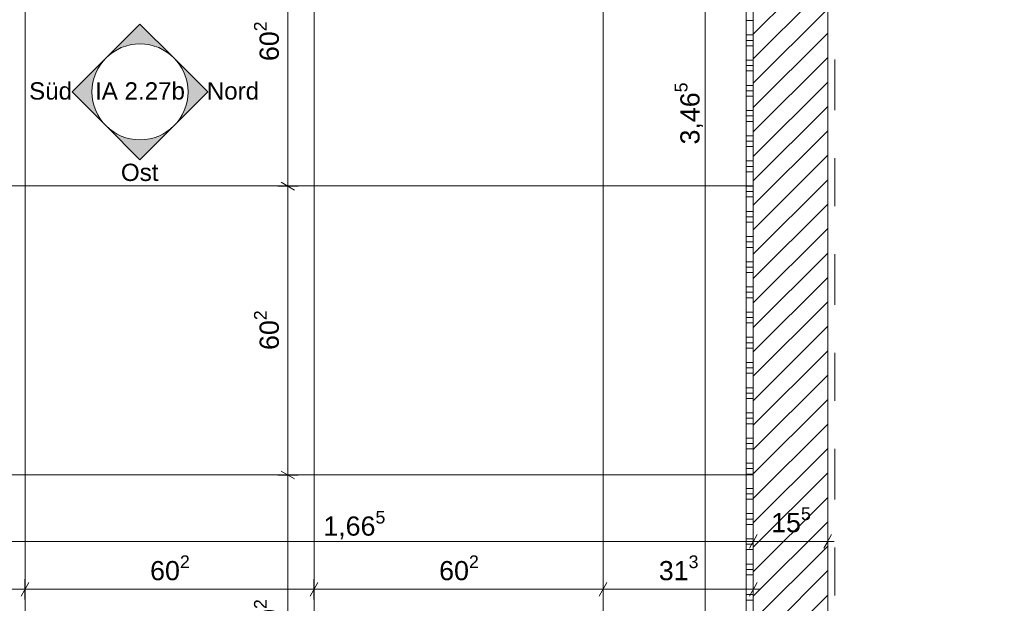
# Model space of a CAD drawing. Header units: metres. Extents: x -3.5 to 65.3, y -10.9 to 16.7.
# Tile 132 of 184: x 45.6 to 47.7, y 1 to 2.2. Entities that reach past the tile are written whole.
import ezdxf

# ---------------------------------------------------------------- set-up
doc = ezdxf.new("R2010")
doc.units = ezdxf.units.M
doc.header["$MEASUREMENT"] = 0
doc.linetypes.add('Strichlinie doppelt', pattern=[0.218722, 0.105833, -0.042333, 0.028222, -0.042333])
doc.linetypes.add('Wipeout_Contour', pattern=[1, 0, -1])
for name, color, linetype in [('102 - Bemaßung_ Beschriftung.Detail_ Ausschnitt', 7, 'Continuous'), ('206 - Marker.Innenansicht - Ausbau', 7, 'Continuous'), ('451 - Universal.Achsen Raster', 7, 'Continuous'), ('605 - Struktur.Wand Innen', 7, 'Continuous'), ('650 - Abdeckung.Fußboden Aufbau', 7, 'Continuous'), ('654 - Abdeckung.Wand Belag', 7, 'Continuous'), ('Neubau_650 - Abdeckung.Fußboden Aufbau', 7, 'Continuous')]:
    doc.layers.add(name, color=color, linetype=linetype)
doc.styles.add('ERSTELLTER_STIL_1', font='txt')
doc.dimstyles.new('ERSTELLTER_STIL__1', dxfattribs={"dimtxt": 0.04, "dimasz": 0.02128, "dimexe": 0.18, "dimexo": 0.0625, "dimgap": 0, "dimtad": 1, "dimzin": 0, "dimdsep": 46, "dimtxsty": 'ERSTELLTER_STIL_1', "dimblk": 'ARROWHEAD_2', "dimblk1": 'ARROWHEAD_2', "dimblk2": 'ARROWHEAD_2', "dimcen": 0.09, "dimse1": 1, "dimse2": 1, "dimclrd": 7, "dimclre": 7, "dimclrt": 7, "dimazin": 0, "dimtfac": 1, "dimtdec": 4, "dimtmove": 0, "dimatfit": 3, "dimfxl": 1, "dimtolj": 1, "dimtzin": 0, "dimarcsym": 0})
doc.dimstyles.new('ERSTELLTER_STIL__3', dxfattribs={"dimtxt": 0.04, "dimasz": 0.02128, "dimexe": 0.18, "dimexo": 0.0625, "dimgap": 0, "dimtad": 1, "dimtih": 1, "dimtoh": 1, "dimzin": 0, "dimdsep": 46, "dimtxsty": 'ERSTELLTER_STIL_1', "dimblk": 'ARROWHEAD_2', "dimblk1": 'ARROWHEAD_2', "dimblk2": 'ARROWHEAD_2', "dimcen": 0.09, "dimse1": 1, "dimse2": 1, "dimclrd": 7, "dimclre": 7, "dimclrt": 7, "dimazin": 0, "dimtfac": 1, "dimtdec": 4, "dimtmove": 0, "dimatfit": 3, "dimfxl": 1, "dimtolj": 1, "dimtzin": 0, "dimarcsym": 0})

# ---------------------------------------------------------------- blocks, each defined once
blk = doc.blocks.new('*X99')
at = {"layer": '654 - Abdeckung.Wand Belag', "color": 7, "linetype": 'Continuous', "lineweight": 5}
for p, q in [((47.145, 2.205), (47.145, 2.1525)), ((47.145, 2.1825), (47.145, 2.1825)), ((47.145, 2.1825), (47.16, 2.1825)), ((47.145, 2.1525), (47.145, 2.1525)), ((47.145, 2.1525), (47.16, 2.1525)), ((47.145, 2.1525), (47.145, 2.1)), ((47.145, 2.1413), (47.145, 2.1413)), ((47.145, 2.1413), (47.16, 2.1413)), ((47.145, 2.13), (47.145, 2.13)), ((47.145, 2.13), (47.16, 2.13)), ((47.145, 2.1), (47.145, 2.1)), ((47.145, 2.1), (47.16, 2.1)), ((47.145, 2.1), (47.145, 2.0475)), ((47.145, 2.0888), (47.145, 2.0888)), ((47.145, 2.0888), (47.16, 2.0888)), ((47.145, 2.0775), (47.145, 2.0775)), ((47.145, 2.0775), (47.16, 2.0775)), ((47.145, 2.0475), (47.145, 2.0475)), ((47.145, 2.0475), (47.16, 2.0475)), ((47.145, 2.0475), (47.145, 1.995)), ((47.145, 2.0363), (47.145, 2.0363)), ((47.145, 2.0363), (47.16, 2.0363)), ((47.145, 2.025), (47.145, 2.025)), ((47.145, 2.025), (47.16, 2.025)), ((47.145, 1.995), (47.145, 1.995)), ((47.145, 1.995), (47.16, 1.995)), ((47.145, 1.995), (47.145, 1.9425)), ((47.145, 1.9838), (47.145, 1.9838)), ((47.145, 1.9838), (47.16, 1.9838)), ((47.145, 1.9725), (47.145, 1.9725)), ((47.145, 1.9725), (47.16, 1.9725)), ((47.145, 1.9425), (47.145, 1.9425)), ((47.145, 1.9425), (47.16, 1.9425)), ((47.145, 1.9425), (47.145, 1.89)), ((47.145, 1.9313), (47.145, 1.9313)), ((47.145, 1.9313), (47.16, 1.9313)), ((47.145, 1.92), (47.145, 1.92)), ((47.145, 1.92), (47.16, 1.92)), ((47.145, 1.89), (47.145, 1.89)), ((47.145, 1.89), (47.16, 1.89)), ((47.145, 1.89), (47.145, 1.8375)), ((47.145, 1.8788), (47.145, 1.8788)), ((47.145, 1.8788), (47.16, 1.8788)), ((47.145, 1.8675), (47.145, 1.8675)), ((47.145, 1.8675), (47.16, 1.8675)), ((47.145, 1.8375), (47.145, 1.8375)), ((47.145, 1.8375), (47.16, 1.8375)), ((47.145, 1.8375), (47.145, 1.785)), ((47.145, 1.8263), (47.145, 1.8263)), ((47.145, 1.8263), (47.16, 1.8263)), ((47.145, 1.815), (47.145, 1.815)), ((47.145, 1.815), (47.16, 1.815)), ((47.145, 1.785), (47.145, 1.785)), ((47.145, 1.785), (47.16, 1.785)), ((47.145, 1.785), (47.145, 1.7325)), ((47.145, 1.7738), (47.145, 1.7738)), ((47.145, 1.7738), (47.16, 1.7738)), ((47.145, 1.7625), (47.145, 1.7625)), ((47.145, 1.7625), (47.16, 1.7625)), ((47.145, 1.7325), (47.145, 1.7325)), ((47.145, 1.7325), (47.16, 1.7325)), ((47.145, 1.7325), (47.145, 1.68)), ((47.145, 1.7213), (47.145, 1.7213)), ((47.145, 1.7213), (47.16, 1.7213)), ((47.145, 1.71), (47.145, 1.71)), ((47.145, 1.71), (47.16, 1.71)), ((47.145, 1.68), (47.145, 1.68)), ((47.145, 1.68), (47.16, 1.68)), ((47.145, 1.68), (47.145, 1.6275)), ((47.145, 1.6688), (47.145, 1.6688)), ((47.145, 1.6688), (47.16, 1.6688)), ((47.145, 1.6575), (47.145, 1.6575)), ((47.145, 1.6575), (47.16, 1.6575)), ((47.145, 1.6275), (47.145, 1.6275)), ((47.145, 1.6275), (47.16, 1.6275)), ((47.145, 1.6275), (47.145, 1.575)), ((47.145, 1.6163), (47.145, 1.6163)), ((47.145, 1.6163), (47.16, 1.6163)), ((47.145, 1.605), (47.145, 1.605)), ((47.145, 1.605), (47.16, 1.605)), ((47.145, 1.575), (47.145, 1.575)), ((47.145, 1.575), (47.16, 1.575)), ((47.145, 1.575), (47.145, 1.5225)), ((47.145, 1.5638), (47.145, 1.5638)), ((47.145, 1.5638), (47.16, 1.5638)), ((47.145, 1.5525), (47.145, 1.5525)), ((47.145, 1.5525), (47.16, 1.5525)), ((47.145, 1.5225), (47.145, 1.5225)), ((47.145, 1.5225), (47.16, 1.5225)), ((47.145, 1.5225), (47.145, 1.47)), ((47.145, 1.5113), (47.145, 1.5113)), ((47.145, 1.5113), (47.16, 1.5113)), ((47.145, 1.5), (47.145, 1.5)), ((47.145, 1.5), (47.16, 1.5)), ((47.145, 1.47), (47.145, 1.47)), ((47.145, 1.47), (47.16, 1.47)), ((47.145, 1.47), (47.145, 1.4175)), ((47.145, 1.4588), (47.145, 1.4588)), ((47.145, 1.4588), (47.16, 1.4588)), ((47.145, 1.4475), (47.145, 1.4475)), ((47.145, 1.4475), (47.16, 1.4475)), ((47.145, 1.4175), (47.145, 1.4175)), ((47.145, 1.4175), (47.16, 1.4175)), ((47.145, 1.4175), (47.145, 1.365)), ((47.145, 1.4063), (47.145, 1.4063)), ((47.145, 1.4063), (47.16, 1.4063)), ((47.145, 1.395), (47.145, 1.395)), ((47.145, 1.395), (47.16, 1.395)), ((47.145, 1.365), (47.145, 1.365)), ((47.145, 1.365), (47.16, 1.365)), ((47.145, 1.365), (47.145, 1.3125)), ((47.145, 1.3538), (47.145, 1.3538)), ((47.145, 1.3538), (47.16, 1.3538)), ((47.145, 1.3425), (47.145, 1.3425)), ((47.145, 1.3425), (47.16, 1.3425)), ((47.145, 1.3125), (47.145, 1.3125)), ((47.145, 1.3125), (47.16, 1.3125)), ((47.145, 1.3125), (47.145, 1.26)), ((47.145, 1.3013), (47.145, 1.3013)), ((47.145, 1.3013), (47.16, 1.3013)), ((47.145, 1.29), (47.145, 1.29)), ((47.145, 1.29), (47.16, 1.29)), ((47.145, 1.26), (47.145, 1.26)), ((47.145, 1.26), (47.16, 1.26)), ((47.145, 1.26), (47.145, 1.2075)), ((47.145, 1.2488), (47.145, 1.2488)), ((47.145, 1.2488), (47.16, 1.2488)), ((47.145, 1.2375), (47.145, 1.2375)), ((47.145, 1.2375), (47.16, 1.2375)), ((47.145, 1.2075), (47.145, 1.2075)), ((47.145, 1.2075), (47.16, 1.2075)), ((47.145, 1.2075), (47.145, 1.155)), ((47.145, 1.1963), (47.145, 1.1963)), ((47.145, 1.1963), (47.16, 1.1963)), ((47.145, 1.185), (47.145, 1.185)), ((47.145, 1.185), (47.16, 1.185)), ((47.145, 1.155), (47.145, 1.155)), ((47.145, 1.155), (47.16, 1.155)), ((47.145, 1.155), (47.145, 1.1025)), ((47.145, 1.1438), (47.145, 1.1438)), ((47.145, 1.1438), (47.16, 1.1438)), ((47.145, 1.1325), (47.145, 1.1325)), ((47.145, 1.1325), (47.16, 1.1325)), ((47.145, 1.1025), (47.145, 1.1025)), ((47.145, 1.1025), (47.16, 1.1025)), ((47.145, 1.1025), (47.145, 1.05)), ((47.145, 1.0913), (47.145, 1.0913)), ((47.145, 1.0913), (47.16, 1.0913)), ((47.145, 1.08), (47.145, 1.08)), ((47.145, 1.08), (47.16, 1.08)), ((47.145, 1.05), (47.145, 1.05)), ((47.145, 1.05), (47.16, 1.05)), ((47.145, 1.05), (47.145, 0.9975)), ((47.145, 1.0388), (47.145, 1.0388)), ((47.145, 1.0388), (47.16, 1.0388)), ((47.145, 1.0275), (47.145, 1.0275)), ((47.145, 1.0275), (47.16, 1.0275)), ((47.145, 0.9975), (47.145, 0.9975)), ((47.145, 0.9975), (47.16, 0.9975)), ((47.145, 0.9975), (47.145, 0.945)), ((47.145, 0.9863), (47.145, 0.9863)), ((47.145, 0.9863), (47.16, 0.9863)), ((47.145, 0.975), (47.145, 0.975)), ((47.145, 0.975), (47.16, 0.975))]:
    blk.add_line(p, q, dxfattribs=at)
blk = doc.blocks.new('*D169')
at = {"layer": '102 - Bemaßung_ Beschriftung.Detail_ Ausschnitt', "color": 7, "linetype": 'Continuous', "lineweight": 5}
for p, q in [((45.5031, 1.1113), (45.4869, 1.0833)), ((45.495, 1.0763), (45.495, 1.1183)), ((47.1681, 1.1113), (47.1519, 1.0833)), ((47.16, 1.0763), (47.16, 1.1183)), ((45.495, 1.0973), (47.16, 1.0973))]:
    blk.add_line(p, q, dxfattribs=at)
at = {"layer": '102 - Bemaßung_ Beschriftung.Detail_ Ausschnitt', "color": 7, "lineweight": 5, "insert": (46.2643, 1.0975), "char_height": 0.04, "attachment_point": 7, "style": 'ERSTELLTER_STIL_1'}
blk.add_mtext('\\A1;{\\pql;\\fArial|b0|i0|c0|p38;1,66\\fArial|b0|i0|c0|p38;\\A1{\\H.66x;\\S5^  ;}}', dxfattribs=at)
blk = doc.blocks.new('ARROWHEAD_2')
at = {"color": 0, "linetype": 'Continuous', "lineweight": 0}
for p, q in [((0, 0), (-1, 0)), ((-0.378, -0.655), (0.378, 0.655))]:
    blk.add_line(p, q, dxfattribs=at)
blk = doc.blocks.new('*D170')
at = {"layer": '102 - Bemaßung_ Beschriftung.Detail_ Ausschnitt', "color": 7, "linetype": 'Continuous', "lineweight": 5}
for p, q in [((47.1681, 1.1113), (47.1519, 1.0833)), ((47.16, 1.0763), (47.16, 1.1183)), ((47.3069, 1.0833), (47.3231, 1.1113)), ((47.315, 1.0763), (47.315, 1.1183)), ((47.16, 1.0973), (47.315, 1.0973)), ((47.315, 1.0973), (47.3287, 1.0973))]:
    blk.add_line(p, q, dxfattribs=at)
at = {"layer": '102 - Bemaßung_ Beschriftung.Detail_ Ausschnitt', "color": 7, "lineweight": 5, "insert": (47.1971, 1.1046), "char_height": 0.04, "attachment_point": 7, "style": 'ERSTELLTER_STIL_1'}
blk.add_mtext('\\A1;{\\pql;\\fArial|b0|i0|c0|p38;15\\fArial|b0|i0|c0|p38;\\A1{\\H.66x;\\S5^  ;}}', dxfattribs=at)
blk = doc.blocks.new('*D316')
at = {"layer": '102 - Bemaßung_ Beschriftung.Detail_ Ausschnitt', "color": 7, "linetype": 'Continuous', "lineweight": 5}
for p, q in [((47.081, 3.72), (47.039, 3.72)), ((47.046, 3.7281), (47.074, 3.7119)), ((47.06, 0.255), (47.06, 3.72)), ((47.081, 0.255), (47.039, 0.255)), ((47.046, 0.2631), (47.074, 0.2469)), ((47.06, 0.2413), (47.06, 0.255))]:
    blk.add_line(p, q, dxfattribs=at)
at = {"layer": '102 - Bemaßung_ Beschriftung.Detail_ Ausschnitt', "color": 7, "lineweight": 5, "insert": (47.0597, 1.9243), "char_height": 0.04, "attachment_point": 7, "rotation": 90, "style": 'ERSTELLTER_STIL_1'}
blk.add_mtext('\\A1;{\\pql;\\fArial|b0|i0|c0|p38;3,46\\fArial|b0|i0|c0|p38;\\A1{\\H.66x;\\S5^  ;}}', dxfattribs=at)
blk = doc.blocks.new('*D366')
at = {"layer": '102 - Bemaßung_ Beschriftung.Detail_ Ausschnitt', "color": 7, "linetype": 'Continuous', "lineweight": 5}
for p, q in [((46.1907, 0.6335), (46.1907, 1.2355)), ((46.1767, 0.6416), (46.2047, 0.6254)), ((46.2117, 0.6335), (46.1697, 0.6335)), ((46.1907, 0.255), (46.1907, 0.6335)), ((46.2117, 0.255), (46.1697, 0.255)), ((46.1767, 0.2631), (46.2047, 0.2469)), ((46.1907, 0.2413), (46.1907, 0.255))]:
    blk.add_line(p, q, dxfattribs=at)
at = {"layer": '102 - Bemaßung_ Beschriftung.Detail_ Ausschnitt', "color": 7, "lineweight": 5, "insert": (46.1834, 0.3939), "char_height": 0.04, "attachment_point": 7, "rotation": 90, "style": 'ERSTELLTER_STIL_1'}
blk.add_mtext('\\A1;{\\pql;\\fArial|b0|i0|c0|p38;37\\fArial|b0|i0|c0|p38;\\A1{\\H.66x;\\S85^  ;}}', dxfattribs=at)
blk = doc.blocks.new('*D367')
at = {"layer": '102 - Bemaßung_ Beschriftung.Detail_ Ausschnitt', "color": 7, "linetype": 'Continuous', "lineweight": 5}
for p, q in [((46.2117, 1.2355), (46.1697, 1.2355)), ((46.1767, 1.2436), (46.2047, 1.2274)), ((46.1907, 0.6335), (46.1907, 1.2355)), ((46.1767, 0.6416), (46.2047, 0.6254))]:
    blk.add_line(p, q, dxfattribs=at)
at = {"layer": '102 - Bemaßung_ Beschriftung.Detail_ Ausschnitt', "color": 7, "lineweight": 5, "insert": (46.1834, 0.8941), "char_height": 0.04, "attachment_point": 7, "rotation": 90, "style": 'ERSTELLTER_STIL_1'}
blk.add_mtext('\\A1;{\\pql;\\fArial|b0|i0|c0|p38;60\\fArial|b0|i0|c0|p38;\\A1{\\H.66x;\\S2^  ;}}', dxfattribs=at)
blk = doc.blocks.new('*D368')
at = {"layer": '102 - Bemaßung_ Beschriftung.Detail_ Ausschnitt', "color": 7, "linetype": 'Continuous', "lineweight": 5}
for p, q in [((46.2117, 1.8375), (46.1697, 1.8375)), ((46.1767, 1.8456), (46.2047, 1.8294)), ((46.1907, 1.2355), (46.1907, 1.8375)), ((46.2117, 1.2355), (46.1697, 1.2355)), ((46.1767, 1.2436), (46.2047, 1.2274))]:
    blk.add_line(p, q, dxfattribs=at)
at = {"layer": '102 - Bemaßung_ Beschriftung.Detail_ Ausschnitt', "color": 7, "lineweight": 5, "insert": (46.1834, 1.4961), "char_height": 0.04, "attachment_point": 7, "rotation": 90, "style": 'ERSTELLTER_STIL_1'}
blk.add_mtext('\\A1;{\\pql;\\fArial|b0|i0|c0|p38;60\\fArial|b0|i0|c0|p38;\\A1{\\H.66x;\\S2^  ;}}', dxfattribs=at)
blk = doc.blocks.new('*D369')
at = {"layer": '102 - Bemaßung_ Beschriftung.Detail_ Ausschnitt', "color": 7, "linetype": 'Continuous', "lineweight": 5}
for p, q in [((46.1767, 2.4476), (46.2047, 2.4314)), ((46.2117, 2.4395), (46.1697, 2.4395)), ((46.1907, 1.8375), (46.1907, 2.4395)), ((46.2117, 1.8375), (46.1697, 1.8375)), ((46.1767, 1.8456), (46.2047, 1.8294))]:
    blk.add_line(p, q, dxfattribs=at)
at = {"layer": '102 - Bemaßung_ Beschriftung.Detail_ Ausschnitt', "color": 7, "lineweight": 5, "insert": (46.1834, 2.0981), "char_height": 0.04, "attachment_point": 7, "rotation": 90, "style": 'ERSTELLTER_STIL_1'}
blk.add_mtext('\\A1;{\\pql;\\fArial|b0|i0|c0|p38;60\\fArial|b0|i0|c0|p38;\\A1{\\H.66x;\\S2^  ;}}', dxfattribs=at)
blk = doc.blocks.new('*D384')
at = {"layer": '102 - Bemaßung_ Beschriftung.Detail_ Ausschnitt', "color": 7, "linetype": 'Continuous', "lineweight": 5}
for p, q in [((45.0491, 1.0113), (45.0329, 0.9833)), ((45.041, 0.9763), (45.041, 1.0183)), ((45.6511, 1.0113), (45.6349, 0.9833)), ((45.643, 0.9763), (45.643, 1.0183)), ((45.041, 0.9973), (45.643, 0.9973))]:
    blk.add_line(p, q, dxfattribs=at)
at = {"layer": '102 - Bemaßung_ Beschriftung.Detail_ Ausschnitt', "color": 7, "lineweight": 5, "insert": (45.3016, 1.0046), "char_height": 0.04, "attachment_point": 7, "style": 'ERSTELLTER_STIL_1'}
blk.add_mtext('\\A1;{\\pql;\\fArial|b0|i0|c0|p38;60\\fArial|b0|i0|c0|p38;\\A1{\\H.66x;\\S2^  ;}}', dxfattribs=at)
blk = doc.blocks.new('*D385')
at = {"layer": '102 - Bemaßung_ Beschriftung.Detail_ Ausschnitt', "color": 7, "linetype": 'Continuous', "lineweight": 5}
for p, q in [((45.6511, 1.0113), (45.6349, 0.9833)), ((45.643, 0.9763), (45.643, 1.0183)), ((46.2531, 1.0113), (46.2369, 0.9833)), ((46.245, 0.9763), (46.245, 1.0183)), ((45.643, 0.9973), (46.245, 0.9973))]:
    blk.add_line(p, q, dxfattribs=at)
at = {"layer": '102 - Bemaßung_ Beschriftung.Detail_ Ausschnitt', "color": 7, "lineweight": 5, "insert": (45.9036, 1.0046), "char_height": 0.04, "attachment_point": 7, "style": 'ERSTELLTER_STIL_1'}
blk.add_mtext('\\A1;{\\pql;\\fArial|b0|i0|c0|p38;60\\fArial|b0|i0|c0|p38;\\A1{\\H.66x;\\S2^  ;}}', dxfattribs=at)
blk = doc.blocks.new('*D386')
at = {"layer": '102 - Bemaßung_ Beschriftung.Detail_ Ausschnitt', "color": 7, "linetype": 'Continuous', "lineweight": 5}
for p, q in [((46.2531, 1.0113), (46.2369, 0.9833)), ((46.245, 0.9763), (46.245, 1.0183)), ((46.8551, 1.0113), (46.8389, 0.9833)), ((46.847, 0.9763), (46.847, 1.0183)), ((46.245, 0.9973), (46.847, 0.9973))]:
    blk.add_line(p, q, dxfattribs=at)
at = {"layer": '102 - Bemaßung_ Beschriftung.Detail_ Ausschnitt', "color": 7, "lineweight": 5, "insert": (46.5056, 1.0046), "char_height": 0.04, "attachment_point": 7, "style": 'ERSTELLTER_STIL_1'}
blk.add_mtext('\\A1;{\\pql;\\fArial|b0|i0|c0|p38;60\\fArial|b0|i0|c0|p38;\\A1{\\H.66x;\\S2^  ;}}', dxfattribs=at)
blk = doc.blocks.new('*D387')
at = {"layer": '102 - Bemaßung_ Beschriftung.Detail_ Ausschnitt', "color": 7, "linetype": 'Continuous', "lineweight": 5}
for p, q in [((46.8551, 1.0113), (46.8389, 0.9833)), ((46.847, 0.9763), (46.847, 1.0183)), ((47.1519, 0.9833), (47.1681, 1.0113)), ((47.16, 0.9763), (47.16, 1.0183)), ((46.847, 0.9973), (47.16, 0.9973)), ((47.16, 0.9973), (47.1737, 0.9973))]:
    blk.add_line(p, q, dxfattribs=at)
at = {"layer": '102 - Bemaßung_ Beschriftung.Detail_ Ausschnitt', "color": 7, "lineweight": 5, "insert": (46.9631, 1.0046), "char_height": 0.04, "attachment_point": 7, "style": 'ERSTELLTER_STIL_1'}
blk.add_mtext('\\A1;{\\pql;\\fArial|b0|i0|c0|p38;31\\fArial|b0|i0|c0|p38;\\A1{\\H.66x;\\S3^  ;}}', dxfattribs=at)

msp = doc.modelspace()

# ---------------------------------------------------------------- hatches: boundary and pattern name
at = {"layer": '206 - Marker.Innenansicht - Ausbau', "linetype": 'Continuous', "lineweight": 0, "true_color": 0x000000}
for points in [[(45.9533, 2.1047), (45.8826, 2.1754), (45.8118, 2.1047, -0.414214)], [(45.8118, 2.1047), (45.7411, 2.034), (45.8118, 1.9633, -0.414214)], [(45.9533, 1.9633), (46.024, 2.034), (45.9533, 2.1047, -0.414214)], [(45.8118, 1.9633), (45.8826, 1.8925), (45.9533, 1.9633, -0.414214)]]:
    msp.add_hatch(color=18, dxfattribs=at).paths.add_polyline_path(points)
at = {"layer": 'Neubau_650 - Abdeckung.Fußboden Aufbau', "linetype": 'Continuous', "lineweight": 13, "true_color": 0xafafaf}
h = msp.add_hatch(dxfattribs=at)
h.set_pattern_fill('Raster_60x60_Fuge_2mm_0001', color=253, style=0, pattern_type=2)
h.set_pattern_definition([(0, (46.245, 3.6435), (0, 0.602), []), (90, (46.245, 3.6435), (-0.602, 0), [])])
h.paths.add_polyline_path([(47.16, 3.72), (43.965, 3.72), (43.965, 0.505), (44.215, 0.505), (44.215, 0.255), (47.16, 0.255)])

# ---------------------------------------------------------------- linework, layer by layer
at = {"layer": '206 - Marker.Innenansicht - Ausbau', "color": 7, "linetype": 'Continuous', "lineweight": 9}
for p, q in [((45.8826, 2.1754), (45.8118, 2.1047)), ((45.9533, 2.1047), (45.8826, 2.1754)), ((45.8118, 2.1047), (45.7411, 2.034)), ((46.024, 2.034), (45.9533, 2.1047)), ((45.7411, 2.034), (45.8118, 1.9633)), ((45.9533, 1.9633), (46.024, 2.034)), ((45.8118, 1.9633), (45.8826, 1.8925)), ((45.8826, 1.8925), (45.9533, 1.9633))]:
    msp.add_line(p, q, dxfattribs=at)
at = {"layer": '206 - Marker.Innenansicht - Ausbau', "color": 7, "linetype": 'Continuous', "lineweight": 9, "flags": 128}
msp.add_lwpolyline([(45.9826, 2.034, 1), (45.7826, 2.034, 1)], format="xyb", close=True, dxfattribs=at)
at = {"layer": '451 - Universal.Achsen Raster', "color": 160, "linetype": 'Strichlinie doppelt', "lineweight": 9, "true_color": 0x3232ff}
msp.add_line((47.33, -10.585), (47.33, 16.355), dxfattribs=at)
at = {"layer": '650 - Abdeckung.Fußboden Aufbau', "color": 7, "linetype": 'Continuous', "lineweight": 13, "flags": 128}
msp.add_lwpolyline([(51.765, 2.89), (47.315, 2.89), (47.315, 0.71)], dxfattribs=at)
at = {"layer": '654 - Abdeckung.Wand Belag', "color": 7, "linetype": 'Continuous', "lineweight": 5, "flags": 128}
msp.add_lwpolyline([(47.145, 3.705), (47.145, 0.27)], dxfattribs=at)
at = {"layer": 'Neubau_650 - Abdeckung.Fußboden Aufbau', "color": 1, "linetype": 'Continuous', "lineweight": 13, "flags": 128}
msp.add_lwpolyline([(47.16, 3.72), (47.16, 0.255), (44.215, 0.255), (44.215, 0.505), (43.965, 0.505), (43.965, 3.72), (45.86, 3.72)], dxfattribs=at)

# ---------------------------------------------------------------- texts
at = {"layer": '206 - Marker.Innenansicht - Ausbau', "color": 7, "lineweight": 9, "char_height": 0.036, "style": 'ERSTELLTER_STIL_1'}
for s, insert, attachment_point in [('\\A1;{\\pqr;\\pt0;\\fArial|b0|i0|c0|p38;Süd}', (45.7411, 2.0357), 6), ('\\A1;{\\pqc;\\pt0;\\fArial|b0|i0|c0|p38;IA 2.27b}', (45.8826, 2.0357), 5), ('\\A1;{\\pqr;\\pt0;\\fArial|b0|i0|c0|p38;Nord}', (46.1306, 2.0357), 6), ('\\A1;{\\pqr;\\pt0;\\fArial|b0|i0|c0|p38;Ost}', (45.9211, 1.8843), 3)]:
    msp.add_mtext(s, dxfattribs=dict(at, insert=insert, attachment_point=attachment_point))

# ---------------------------------------------------------------- dimensions: what is measured, and where the dimension line sits
at = {"layer": '102 - Bemaßung_ Beschriftung.Detail_ Ausschnitt', "color": 7, "linetype": 'Continuous', "lineweight": 5}
for base, p1, p2, picture, middle in [((47.059964, 3.719998), (43.964989, 0.255), (44.709987, 3.719998), '*D316', (47.031964, 2.030247)), ((46.1907, 2.4395), (46.245, 1.8375), (46.847, 2.4395), '*D369', (46.1627, 2.1827)), ((46.1907, 1.8375), (46.245, 1.2355), (46.245, 1.8375), '*D368', (46.1627, 1.5806)), ((46.1907, 0.6335), (44.215, 0.255), (46.245, 0.6335), '*D366', (46.1627, 0.4936)), ((46.1907, 1.2355), (46.245, 0.6335), (46.245, 1.2355), '*D367', (46.1627, 0.9786))]:
    dim = msp.add_linear_dim(base=base, p1=p1, p2=p2, angle=90, dimstyle='ERSTELLTER_STIL__1', dxfattribs=at)
    dim.commit()
    dim.dimension.update_dxf_attribs({"geometry": picture, "text_midpoint": middle, "dimtype": 160, "text_rotation": 90})
for base, p1, p2, picture, middle in [((46.245, 0.9973), (45.643, 3.4731), (46.245, 3.6435), '*D385', (45.9881, 1.0253)), ((46.847, 0.9973), (46.245, 3.6435), (46.847, 3.6435), '*D386', (46.5901, 1.0253)), ((45.643, 0.9973), (45.041, 3.3532), (45.643, 3.4731), '*D384', (45.3861, 1.0253))]:
    dim = msp.add_linear_dim(base=base, p1=p1, p2=p2, dimstyle='ERSTELLTER_STIL__3', dxfattribs=at)
    dim.commit()
    dim.dimension.update_dxf_attribs({"geometry": picture, "text_midpoint": middle, "dimtype": 160})

# ---------------------------------------------------------------- next in the draw order: wipeouts: each hides what was drawn before it
at = {"color": 254, "linetype": 'Wipeout_Contour', "lineweight": 0, "ltscale": 189.145615}
msp.add_wipeout([(47.315, 0.7), (47.315, 2.89), (47.16, 2.89), (47.16, 0.7)], dxfattribs=at).dxf.layer = '605 - Struktur.Wand Innen'

# ---------------------------------------------------------------- next in the draw order: hatches: boundary and pattern name
at = {"layer": '605 - Struktur.Wand Innen', "linetype": 'Continuous', "lineweight": 0, "true_color": 0x000000}
h = msp.add_hatch(dxfattribs=at)
h.set_pattern_fill('MW_Ziegel_0001', color=18, style=0, pattern_type=2)
h.set_pattern_definition([(45, (0, 0), (-0.025455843, 0.025455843), [])])
h.paths.add_polyline_path([(47.315, 0.7), (47.315, 2.89), (47.16, 2.89), (47.16, 0.7)])

# ---------------------------------------------------------------- next in the draw order: linework, layer by layer
at = {"layer": '605 - Struktur.Wand Innen', "color": 7, "linetype": 'Continuous', "lineweight": 18, "flags": 128}
for points in [[(47.16, 2.89), (47.16, 0.7)], [(47.315, 0.7), (47.315, 2.89)]]:
    msp.add_lwpolyline(points, dxfattribs=at)
at = {"layer": '654 - Abdeckung.Wand Belag', "color": 7, "linetype": 'Continuous', "lineweight": 5, "flags": 128}
msp.add_lwpolyline([(47.16, 0.27), (47.16, 3.72)], dxfattribs=at)

# ---------------------------------------------------------------- next in the draw order: block references
at = {"layer": '654 - Abdeckung.Wand Belag', "color": 7, "lineweight": 5}
msp.add_blockref('*X99', (0, 0), dxfattribs=at)

# ---------------------------------------------------------------- next in the draw order: dimensions: what is measured, and where the dimension line sits
at = {"layer": '102 - Bemaßung_ Beschriftung.Detail_ Ausschnitt', "color": 7, "linetype": 'Continuous', "lineweight": 5}
for base, p1, p2, picture, middle in [((47.16, 0.9973), (46.847, 3.6435), (47.16, 3.72), '*D387', (47.0476, 1.0253)), ((47.15998, 1.0973), (45.49502, 0.83998), (47.15998, 0.69998), '*D169', (46.37024, 1.1253)), ((47.31497, 1.0973), (47.15998, 0.69998), (47.31497, 0.69998), '*D170', (47.28162, 1.1253))]:
    dim = msp.add_linear_dim(base=base, p1=p1, p2=p2, dimstyle='ERSTELLTER_STIL__3', dxfattribs=at)
    dim.commit()
    dim.dimension.update_dxf_attribs({"geometry": picture, "text_midpoint": middle, "dimtype": 160})

doc.saveas('drawing.dxf')
